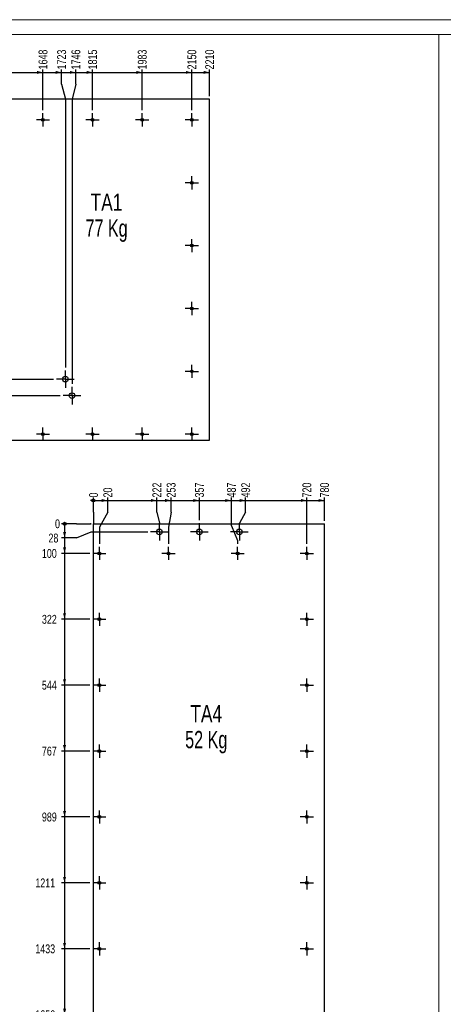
# Model space of a CAD drawing. Header units: millimetres. Extents: x 0 to 841, y 0 to 594.
# Tile 12 of 18: x 266 to 409, y 262 to 594. Entities that reach past the tile are written whole.
import ezdxf

# ---------------------------------------------------------------- set-up
doc = ezdxf.new("R2010")
doc.units = ezdxf.units.MM
doc.linetypes.add('CENTERX2', pattern=[20.32, 12.7, -2.54, 2.54, -2.54])
for name, color, linetype in [('COTES', 1, 'Continuous'), ('NOTES', 6, 'Continuous'), ('TRAIT-MIXTES', 3, 'CENTERX2')]:
    doc.layers.add(name, color=color, linetype=linetype)
doc.layers.add('TRAIT-FORT', color=4, linetype='Continuous', lineweight=25)
doc.styles.add('SLDTEXTSTYLE0', font='TXT', dxfattribs={"width": 0.75})
doc.styles.add('SLDTEXTSTYLE1', font='TXT', dxfattribs={"width": 0.7})
doc.dimstyles.new('SLDDIMSTYLE0', dxfattribs={"dimtxt": 3, "dimasz": 0.333333, "dimexe": 0, "dimexo": 0.0625, "dimgap": 0.75, "dimtad": 0, "dimtih": 1, "dimtoh": 1, "dimdec": 0, "dimlfac": 10, "dimrnd": 1e-09, "dimdsep": 46, "dimtxsty": 'SLDTEXTSTYLE0', "dimblk1": 'ORIGIN', "dimblk2": 'ORIGIN', "dimsah": 1, "dimcen": 0.09, "dimadec": 0, "dimazin": 2, "dimtfac": 1, "dimtdec": 0, "dimtofl": 0, "dimtmove": 0, "dimatfit": 3, "dimldrblk": 'ORIGIN', "dimfxl": 1, "dimfrac": 2, "dimtolj": 1, "dimtzin": 12, "dimarcsym": 0})
doc.dimstyles.new('SLDDIMSTYLE1', dxfattribs={"dimtxt": 3, "dimasz": 2, "dimexe": 0, "dimexo": 0.0625, "dimgap": 0.75, "dimtad": 0, "dimtih": 1, "dimtoh": 1, "dimdec": 0, "dimlfac": 10, "dimrnd": 1e-09, "dimzin": 12, "dimdsep": 46, "dimtxsty": 'SLDTEXTSTYLE0', "dimsah": 1, "dimcen": 0.09, "dimadec": 0, "dimazin": 3, "dimtfac": 1, "dimtdec": 0, "dimtofl": 0, "dimtmove": 0, "dimatfit": 3, "dimfxl": 1, "dimfrac": 2, "dimtolj": 1, "dimtzin": 12, "dimarcsym": 0})

# ---------------------------------------------------------------- blocks, each defined once
blk = doc.blocks.new('_D_53')
at = {"layer": 'COTES', "color": 1, "transparency": 16777216}
for p, q in [((87.71, 481.08), (87.71, 476.27)), ((91.71, 476.27), (86.71, 476.27)), ((91.71, 476.27), (96.71, 472.8)), ((96.71, 472.8), (277.24, 472.8))]:
    blk.add_line(p, q, dxfattribs=at)
blk.add_solid([(87.71, 476.27), (88.21, 478.27), (87.21, 478.27)], dxfattribs=at)
at = {"layer": 'COTES', "color": 1, "transparency": 16777216, "insert": (80.06, 477.75), "char_height": 3, "attachment_point": 1, "style": 'SLDTEXTSTYLE0'}
blk.add_mtext('944', dxfattribs=at)
blk = doc.blocks.new('_D_55')
at = {"layer": 'COTES', "color": 1, "transparency": 16777216}
for p, q in [((87.71, 471.46), (87.71, 466.65)), ((91.71, 466.65), (86.71, 466.65)), ((91.71, 466.65), (96.71, 467.23)), ((96.71, 467.23), (279.49, 467.23))]:
    blk.add_line(p, q, dxfattribs=at)
blk.add_solid([(87.71, 466.65), (88.21, 468.65), (87.21, 468.65)], dxfattribs=at)
at = {"layer": 'COTES', "color": 1, "transparency": 16777216, "insert": (77.84, 468.13), "char_height": 3, "attachment_point": 1, "style": 'SLDTEXTSTYLE0'}
blk.add_mtext('1000', dxfattribs=at)
blk = doc.blocks.new('_D_73')
at = {"layer": 'COTES', "color": 1, "transparency": 16777216}
for p, q in [((259.23, 576.22), (273.62, 576.22)), ((273.62, 563.44), (273.62, 577.22))]:
    blk.add_line(p, q, dxfattribs=at)
blk.add_solid([(273.62, 576.22), (271.62, 576.72), (271.62, 575.72)], dxfattribs=at)
at = {"layer": 'COTES', "color": 1, "transparency": 16777216, "insert": (272.14, 577.22), "char_height": 3, "attachment_point": 1, "rotation": 90, "style": 'SLDTEXTSTYLE0'}
blk.add_mtext('1648', dxfattribs=at)
blk = doc.blocks.new('_D_74')
at = {"layer": 'COTES', "color": 1, "transparency": 16777216}
for p, q in [((273.62, 576.22), (279.91, 576.22)), ((279.91, 572.22), (279.91, 577.22)), ((279.91, 572.22), (281.19, 567.22)), ((281.19, 567.22), (281.19, 476.75))]:
    blk.add_line(p, q, dxfattribs=at)
blk.add_solid([(279.91, 576.22), (277.91, 576.72), (277.91, 575.72)], dxfattribs=at)
at = {"layer": 'COTES', "color": 1, "transparency": 16777216, "insert": (278.43, 577.22), "char_height": 3, "attachment_point": 1, "rotation": 90, "style": 'SLDTEXTSTYLE0'}
blk.add_mtext('1723', dxfattribs=at)
blk = doc.blocks.new('_D_75')
at = {"layer": 'COTES', "color": 1, "transparency": 16777216}
for p, q in [((279.91, 576.22), (284.72, 576.22)), ((284.72, 572.22), (284.72, 577.22)), ((284.72, 572.22), (283.44, 567.22)), ((283.44, 567.22), (283.44, 471.18))]:
    blk.add_line(p, q, dxfattribs=at)
blk.add_solid([(284.72, 576.22), (282.72, 576.72), (282.72, 575.72)], dxfattribs=at)
at = {"layer": 'COTES', "color": 1, "transparency": 16777216, "insert": (283.24, 577.22), "char_height": 3, "attachment_point": 1, "rotation": 90, "style": 'SLDTEXTSTYLE0'}
blk.add_mtext('1746', dxfattribs=at)
blk = doc.blocks.new('_D_76')
at = {"layer": 'COTES', "color": 1, "transparency": 16777216}
for p, q in [((284.72, 576.22), (290.37, 576.22)), ((290.37, 563.44), (290.37, 577.22))]:
    blk.add_line(p, q, dxfattribs=at)
blk.add_solid([(290.37, 576.22), (288.37, 576.72), (288.37, 575.72)], dxfattribs=at)
at = {"layer": 'COTES', "color": 1, "transparency": 16777216, "insert": (288.89, 577.22), "char_height": 3, "attachment_point": 1, "rotation": 90, "style": 'SLDTEXTSTYLE0'}
blk.add_mtext('1815', dxfattribs=at)
blk = doc.blocks.new('_D_77')
at = {"layer": 'COTES', "color": 1, "transparency": 16777216}
for p, q in [((290.37, 576.22), (307.12, 576.22)), ((307.12, 563.44), (307.12, 577.22))]:
    blk.add_line(p, q, dxfattribs=at)
blk.add_solid([(307.12, 576.22), (305.12, 576.72), (305.12, 575.72)], dxfattribs=at)
at = {"layer": 'COTES', "color": 1, "transparency": 16777216, "insert": (305.64, 577.22), "char_height": 3, "attachment_point": 1, "rotation": 90, "style": 'SLDTEXTSTYLE0'}
blk.add_mtext('1983', dxfattribs=at)
blk = doc.blocks.new('_D_78')
at = {"layer": 'COTES', "color": 1, "transparency": 16777216}
for p, q in [((307.12, 576.22), (323.87, 576.22)), ((323.87, 563.44), (323.87, 577.22))]:
    blk.add_line(p, q, dxfattribs=at)
blk.add_solid([(323.87, 576.22), (321.87, 576.72), (321.87, 575.72)], dxfattribs=at)
at = {"layer": 'COTES', "color": 1, "transparency": 16777216, "insert": (322.39, 577.22), "char_height": 3, "attachment_point": 1, "rotation": 90, "style": 'SLDTEXTSTYLE0'}
blk.add_mtext('2150', dxfattribs=at)
blk = doc.blocks.new('_D_79')
at = {"layer": 'COTES', "color": 1, "transparency": 16777216}
for p, q in [((323.87, 576.22), (329.87, 576.22)), ((329.87, 568.22), (329.87, 577.22))]:
    blk.add_line(p, q, dxfattribs=at)
blk.add_solid([(329.87, 576.22), (327.87, 576.72), (327.87, 575.72)], dxfattribs=at)
at = {"layer": 'COTES', "color": 1, "transparency": 16777216, "insert": (328.39, 577.22), "char_height": 3, "attachment_point": 1, "rotation": 90, "style": 'SLDTEXTSTYLE0'}
blk.add_mtext('2210', dxfattribs=at)
blk = doc.blocks.new('SW_NOTE_9')
at = {"layer": 'NOTES', "color": 0, "char_height": 5.821, "attachment_point": 2}
for s, insert, style in [('TA1', (6.64, 7.5), 'SLDTEXTSTYLE0'), ('77 Kg', (6.65, -1.26), 'SLDTEXTSTYLE1')]:
    blk.add_mtext(s, dxfattribs=dict(at, insert=insert, style=style))
blk = doc.blocks.new('SW_CENTERMARKSYMBOL_217')
at = {"layer": 'TRAIT-MIXTES', "color": 0}
for p, q in [((-2, 0), (-2.225, 0)), ((0, 0), (-2, 0)), ((0, 2), (0, 2.225)), ((0, 0), (0, 2)), ((0, 0), (0, -2)), ((0, 0), (2, 0)), ((2, 0), (2.225, 0)), ((0, -2), (0, -2.225))]:
    blk.add_line(p, q, dxfattribs=at)
blk = doc.blocks.new('SW_CENTERMARKSYMBOL_218')
at = {"layer": 'TRAIT-MIXTES', "color": 0}
for p, q in [((-2, 0), (-2.225, 0)), ((0, 0), (-2, 0)), ((0, 2), (0, 2.225)), ((0, 0), (0, 2)), ((0, 0), (0, -2)), ((0, 0), (2, 0)), ((2, 0), (2.225, 0)), ((0, -2), (0, -2.225))]:
    blk.add_line(p, q, dxfattribs=at)
blk = doc.blocks.new('SW_CENTERMARKSYMBOL_219')
at = {"layer": 'TRAIT-MIXTES', "color": 0}
for p, q in [((-2, 0), (-2.225, 0)), ((0, 0), (-2, 0)), ((0, 2), (0, 2.225)), ((0, 0), (0, 2)), ((0, 0), (0, -2)), ((0, 0), (2, 0)), ((2, 0), (2.225, 0)), ((0, -2), (0, -2.225))]:
    blk.add_line(p, q, dxfattribs=at)
blk = doc.blocks.new('SW_CENTERMARKSYMBOL_220')
at = {"layer": 'TRAIT-MIXTES', "color": 0}
for p, q in [((-2, 0), (-2.225, 0)), ((0, 0), (-2, 0)), ((0, 2), (0, 2.225)), ((0, 0), (0, 2)), ((0, 0), (0, -2)), ((0, 0), (2, 0)), ((2, 0), (2.225, 0)), ((0, -2), (0, -2.225))]:
    blk.add_line(p, q, dxfattribs=at)
blk = doc.blocks.new('SW_CENTERMARKSYMBOL_221')
at = {"layer": 'TRAIT-MIXTES', "color": 0}
for p, q in [((-2, 0), (-2.225, 0)), ((0, 0), (-2, 0)), ((0, 2), (0, 2.225)), ((0, 0), (0, 2)), ((0, 0), (0, -2)), ((0, 0), (2, 0)), ((2, 0), (2.225, 0)), ((0, -2), (0, -2.225))]:
    blk.add_line(p, q, dxfattribs=at)
blk = doc.blocks.new('SW_CENTERMARKSYMBOL_222')
at = {"layer": 'TRAIT-MIXTES', "color": 0}
for p, q in [((-2, 0), (-2.225, 0)), ((0, 0), (-2, 0)), ((0, 2), (0, 2.225)), ((0, 0), (0, 2)), ((0, 0), (0, -2)), ((0, 0), (2, 0)), ((2, 0), (2.225, 0)), ((0, -2), (0, -2.225))]:
    blk.add_line(p, q, dxfattribs=at)
blk = doc.blocks.new('SW_CENTERMARKSYMBOL_223')
at = {"layer": 'TRAIT-MIXTES', "color": 0}
for p, q in [((-2, 0), (-2.225, 0)), ((0, 0), (-2, 0)), ((0, 2), (0, 2.225)), ((0, 0), (0, 2)), ((0, 0), (0, -2)), ((0, 0), (2, 0)), ((2, 0), (2.225, 0)), ((0, -2), (0, -2.225))]:
    blk.add_line(p, q, dxfattribs=at)
blk = doc.blocks.new('SW_CENTERMARKSYMBOL_224')
at = {"layer": 'TRAIT-MIXTES', "color": 0}
for p, q in [((-2, 0), (-2.225, 0)), ((0, 0), (-2, 0)), ((0, 2), (0, 2.225)), ((0, 0), (0, 2)), ((0, 0), (0, -2)), ((0, 0), (2, 0)), ((2, 0), (2.225, 0)), ((0, -2), (0, -2.225))]:
    blk.add_line(p, q, dxfattribs=at)
blk = doc.blocks.new('SW_CENTERMARKSYMBOL_225')
at = {"layer": 'TRAIT-MIXTES', "color": 0}
for p, q in [((-2, 0), (-2.225, 0)), ((0, 0), (-2, 0)), ((0, 2), (0, 2.225)), ((0, 0), (0, 2)), ((0, 0), (0, -2)), ((0, 0), (2, 0)), ((2, 0), (2.225, 0)), ((0, -2), (0, -2.225))]:
    blk.add_line(p, q, dxfattribs=at)
blk = doc.blocks.new('SW_CENTERMARKSYMBOL_226')
at = {"layer": 'TRAIT-MIXTES', "color": 0}
for p, q in [((-2, 0), (-2.225, 0)), ((0, 0), (-2, 0)), ((0, 2), (0, 2.225)), ((0, 0), (0, 2)), ((0, 0), (0, -2)), ((0, 0), (2, 0)), ((2, 0), (2.225, 0)), ((0, -2), (0, -2.225))]:
    blk.add_line(p, q, dxfattribs=at)
blk = doc.blocks.new('SW_CENTERMARKSYMBOL_227')
at = {"layer": 'TRAIT-MIXTES', "color": 0}
for p, q in [((-2, 0), (-2.225, 0)), ((0, 0), (-2, 0)), ((0, 2), (0, 2.225)), ((0, 0), (0, 2)), ((0, 0), (0, -2)), ((0, 0), (2, 0)), ((2, 0), (2.225, 0)), ((0, -2), (0, -2.225))]:
    blk.add_line(p, q, dxfattribs=at)
blk = doc.blocks.new('SW_CENTERMARKSYMBOL_228')
at = {"layer": 'TRAIT-MIXTES', "color": 0}
for p, q in [((-2, 0), (-2.225, 0)), ((0, 0), (-2, 0)), ((0, 2), (0, 2.225)), ((0, 0), (0, 2)), ((0, 0), (0, -2)), ((0, 0), (2, 0)), ((2, 0), (2.225, 0)), ((0, -2), (0, -2.225))]:
    blk.add_line(p, q, dxfattribs=at)
blk = doc.blocks.new('SW_CENTERMARKSYMBOL_239')
at = {"layer": 'TRAIT-MIXTES', "color": 0}
for p, q in [((-2, 0), (-2.95, 0)), ((0, 0), (-2, 0)), ((0, 2), (0, 2.95)), ((0, 0), (0, 2)), ((0, 0), (0, -2)), ((0, 0), (2, 0)), ((2, 0), (2.95, 0)), ((0, -2), (0, -2.95))]:
    blk.add_line(p, q, dxfattribs=at)
blk = doc.blocks.new('SW_CENTERMARKSYMBOL_240')
at = {"layer": 'TRAIT-MIXTES', "color": 0}
for p, q in [((-2, 0), (-2.95, 0)), ((0, 0), (-2, 0)), ((0, 2), (0, 2.95)), ((0, 0), (0, 2)), ((0, 0), (0, -2)), ((0, 0), (2, 0)), ((2, 0), (2.95, 0)), ((0, -2), (0, -2.95))]:
    blk.add_line(p, q, dxfattribs=at)
blk = doc.blocks.new('_Origin')
at = {"color": 0, "linetype": 'ByBlock', "lineweight": -2}
blk.add_line((0, 0), (-1, 0), dxfattribs=at)
blk.add_circle((0, 0), 0.5, dxfattribs=at)
blk = doc.blocks.new('_D_167')
at = {"layer": 'COTES', "color": 1, "transparency": 16777216}
for q in [(290.67, 432.87), (290.67, 424.03)]:
    blk.add_line((290.67, 427.87), q, dxfattribs=at)
blk.add_blockref('_Origin', (290.67, 431.87), dxfattribs=at)
at = {"layer": 'COTES', "color": 1, "transparency": 16777216, "insert": (289.19, 432.87), "char_height": 3, "attachment_point": 1, "rotation": 90, "style": 'SLDTEXTSTYLE0'}
blk.add_mtext('0', dxfattribs=at)
blk = doc.blocks.new('_D_168')
at = {"layer": 'COTES', "color": 1, "transparency": 16777216}
for p, q in [((290.67, 431.87), (295.48, 431.87)), ((295.48, 427.87), (295.48, 432.87)), ((295.48, 427.87), (292.67, 422.87)), ((292.67, 422.87), (292.67, 417.25))]:
    blk.add_line(p, q, dxfattribs=at)
blk.add_solid([(295.48, 431.87), (293.48, 432.37), (293.48, 431.37)], dxfattribs=at)
at = {"layer": 'COTES', "color": 1, "transparency": 16777216, "insert": (294, 432.87), "char_height": 3, "attachment_point": 1, "rotation": 90, "style": 'SLDTEXTSTYLE0'}
blk.add_mtext('20', dxfattribs=at)
blk = doc.blocks.new('_D_169')
at = {"layer": 'COTES', "color": 1, "transparency": 16777216}
for p, q in [((295.48, 431.87), (312.06, 431.87)), ((312.06, 427.87), (312.06, 432.87)), ((312.06, 427.87), (312.92, 424.23))]:
    blk.add_line(p, q, dxfattribs=at)
blk.add_solid([(312.06, 431.87), (310.06, 432.37), (310.06, 431.37)], dxfattribs=at)
at = {"layer": 'COTES', "color": 1, "transparency": 16777216, "insert": (310.57, 432.87), "char_height": 3, "attachment_point": 1, "rotation": 90, "style": 'SLDTEXTSTYLE0'}
blk.add_mtext('222', dxfattribs=at)
blk = doc.blocks.new('_D_170')
at = {"layer": 'COTES', "color": 1, "transparency": 16777216}
for p, q in [((312.06, 431.87), (316.87, 431.87)), ((316.87, 427.87), (316.87, 432.87)), ((316.87, 427.87), (316, 422.87)), ((316, 422.87), (316, 417.25))]:
    blk.add_line(p, q, dxfattribs=at)
blk.add_solid([(316.87, 431.87), (314.87, 432.37), (314.87, 431.37)], dxfattribs=at)
at = {"layer": 'COTES', "color": 1, "transparency": 16777216, "insert": (315.38, 432.87), "char_height": 3, "attachment_point": 1, "rotation": 90, "style": 'SLDTEXTSTYLE0'}
blk.add_mtext('253', dxfattribs=at)
blk = doc.blocks.new('_D_171')
at = {"layer": 'COTES', "color": 1, "transparency": 16777216}
for p, q in [((316.87, 431.87), (326.42, 431.87)), ((326.42, 425.23), (326.42, 432.87))]:
    blk.add_line(p, q, dxfattribs=at)
blk.add_solid([(326.42, 431.87), (324.42, 432.37), (324.42, 431.37)], dxfattribs=at)
at = {"layer": 'COTES', "color": 1, "transparency": 16777216, "insert": (324.93, 432.87), "char_height": 3, "attachment_point": 1, "rotation": 90, "style": 'SLDTEXTSTYLE0'}
blk.add_mtext('357', dxfattribs=at)
blk = doc.blocks.new('_D_172')
at = {"layer": 'COTES', "color": 1, "transparency": 16777216}
for p, q in [((326.42, 431.87), (337.22, 431.87)), ((337.22, 423.34), (337.22, 432.87)), ((337.22, 423.34), (339.34, 418.34)), ((339.34, 418.34), (339.34, 417.25))]:
    blk.add_line(p, q, dxfattribs=at)
blk.add_solid([(337.22, 431.87), (335.22, 432.37), (335.22, 431.37)], dxfattribs=at)
at = {"layer": 'COTES', "color": 1, "transparency": 16777216, "insert": (335.74, 432.87), "char_height": 3, "attachment_point": 1, "rotation": 90, "style": 'SLDTEXTSTYLE0'}
blk.add_mtext('487', dxfattribs=at)
blk = doc.blocks.new('_D_173')
at = {"layer": 'COTES', "color": 1, "transparency": 16777216}
for p, q in [((337.22, 431.87), (342.03, 431.87)), ((342.03, 427.87), (342.03, 432.87)), ((342.03, 427.87), (339.92, 424.23))]:
    blk.add_line(p, q, dxfattribs=at)
blk.add_solid([(342.03, 431.87), (340.03, 432.37), (340.03, 431.37)], dxfattribs=at)
at = {"layer": 'COTES', "color": 1, "transparency": 16777216, "insert": (340.55, 432.87), "char_height": 3, "attachment_point": 1, "rotation": 90, "style": 'SLDTEXTSTYLE0'}
blk.add_mtext('492', dxfattribs=at)
blk = doc.blocks.new('_D_174')
at = {"layer": 'COTES', "color": 1, "transparency": 16777216}
for p, q in [((342.03, 431.87), (362.67, 431.87)), ((362.67, 417.25), (362.67, 432.87))]:
    blk.add_line(p, q, dxfattribs=at)
blk.add_solid([(362.67, 431.87), (360.67, 432.37), (360.67, 431.37)], dxfattribs=at)
at = {"layer": 'COTES', "color": 1, "transparency": 16777216, "insert": (361.18, 432.87), "char_height": 3, "attachment_point": 1, "rotation": 90, "style": 'SLDTEXTSTYLE0'}
blk.add_mtext('720', dxfattribs=at)
blk = doc.blocks.new('_D_175')
at = {"layer": 'COTES', "color": 1, "transparency": 16777216}
for p, q in [((362.67, 431.87), (368.67, 431.87)), ((368.67, 425.03), (368.67, 432.87))]:
    blk.add_line(p, q, dxfattribs=at)
blk.add_solid([(368.67, 431.87), (366.67, 432.37), (366.67, 431.37)], dxfattribs=at)
at = {"layer": 'COTES', "color": 1, "transparency": 16777216, "insert": (367.18, 432.87), "char_height": 3, "attachment_point": 1, "rotation": 90, "style": 'SLDTEXTSTYLE0'}
blk.add_mtext('780', dxfattribs=at)
blk = doc.blocks.new('_D_176')
at = {"layer": 'COTES', "color": 1, "transparency": 16777216}
for p, q in [((284.92, 424.03), (279.92, 424.03)), ((284.92, 424.03), (289.92, 424.03)), ((289.92, 424.03), (289.67, 424.03))]:
    blk.add_line(p, q, dxfattribs=at)
blk.add_blockref('_Origin', (280.92, 424.03), dxfattribs=at)
at = {"layer": 'COTES', "color": 1, "transparency": 16777216, "insert": (277.7, 425.51), "char_height": 3, "attachment_point": 1, "style": 'SLDTEXTSTYLE0'}
blk.add_mtext('0', dxfattribs=at)
blk = doc.blocks.new('_D_177')
at = {"layer": 'COTES', "color": 1, "transparency": 16777216}
for p, q in [((280.92, 424.03), (280.92, 419.22)), ((284.92, 419.22), (279.92, 419.22)), ((284.92, 419.22), (289.92, 421.28)), ((289.92, 421.28), (308.97, 421.28))]:
    blk.add_line(p, q, dxfattribs=at)
blk.add_solid([(280.92, 419.22), (281.42, 421.22), (280.42, 421.22)], dxfattribs=at)
at = {"layer": 'COTES', "color": 1, "transparency": 16777216, "insert": (275.49, 420.7), "char_height": 3, "attachment_point": 1, "style": 'SLDTEXTSTYLE0'}
blk.add_mtext('28', dxfattribs=at)
blk = doc.blocks.new('_D_178')
at = {"layer": 'COTES', "color": 1, "transparency": 16777216}
for p, q in [((280.92, 419.22), (280.92, 414.03)), ((289.45, 414.03), (279.92, 414.03))]:
    blk.add_line(p, q, dxfattribs=at)
blk.add_solid([(280.92, 414.03), (281.42, 416.03), (280.42, 416.03)], dxfattribs=at)
at = {"layer": 'COTES', "color": 1, "transparency": 16777216, "insert": (273.27, 415.51), "char_height": 3, "attachment_point": 1, "style": 'SLDTEXTSTYLE0'}
blk.add_mtext('100', dxfattribs=at)
blk = doc.blocks.new('_D_179')
at = {"layer": 'COTES', "color": 1, "transparency": 16777216}
for p, q in [((280.92, 414.03), (280.92, 391.81)), ((289.45, 391.81), (279.92, 391.81))]:
    blk.add_line(p, q, dxfattribs=at)
blk.add_solid([(280.92, 391.81), (281.42, 393.81), (280.42, 393.81)], dxfattribs=at)
at = {"layer": 'COTES', "color": 1, "transparency": 16777216, "insert": (273.27, 393.29), "char_height": 3, "attachment_point": 1, "style": 'SLDTEXTSTYLE0'}
blk.add_mtext('322', dxfattribs=at)
blk = doc.blocks.new('_D_180')
at = {"layer": 'COTES', "color": 1, "transparency": 16777216}
for p, q in [((280.92, 391.81), (280.92, 369.58)), ((289.45, 369.58), (279.92, 369.58))]:
    blk.add_line(p, q, dxfattribs=at)
blk.add_solid([(280.92, 369.58), (281.42, 371.58), (280.42, 371.58)], dxfattribs=at)
at = {"layer": 'COTES', "color": 1, "transparency": 16777216, "insert": (273.27, 371.07), "char_height": 3, "attachment_point": 1, "style": 'SLDTEXTSTYLE0'}
blk.add_mtext('544', dxfattribs=at)
blk = doc.blocks.new('_D_181')
at = {"layer": 'COTES', "color": 1, "transparency": 16777216}
for p, q in [((280.92, 369.58), (280.92, 347.36)), ((289.45, 347.36), (279.92, 347.36))]:
    blk.add_line(p, q, dxfattribs=at)
blk.add_solid([(280.92, 347.36), (281.42, 349.36), (280.42, 349.36)], dxfattribs=at)
at = {"layer": 'COTES', "color": 1, "transparency": 16777216, "insert": (273.27, 348.85), "char_height": 3, "attachment_point": 1, "style": 'SLDTEXTSTYLE0'}
blk.add_mtext('767', dxfattribs=at)
blk = doc.blocks.new('_D_182')
at = {"layer": 'COTES', "color": 1, "transparency": 16777216}
for p, q in [((280.92, 347.36), (280.92, 325.14)), ((289.45, 325.14), (279.92, 325.14))]:
    blk.add_line(p, q, dxfattribs=at)
blk.add_solid([(280.92, 325.14), (281.42, 327.14), (280.42, 327.14)], dxfattribs=at)
at = {"layer": 'COTES', "color": 1, "transparency": 16777216, "insert": (273.27, 326.63), "char_height": 3, "attachment_point": 1, "style": 'SLDTEXTSTYLE0'}
blk.add_mtext('989', dxfattribs=at)
blk = doc.blocks.new('_D_183')
at = {"layer": 'COTES', "color": 1, "transparency": 16777216}
for p, q in [((280.92, 325.14), (280.92, 302.92)), ((289.45, 302.92), (279.92, 302.92))]:
    blk.add_line(p, q, dxfattribs=at)
blk.add_solid([(280.92, 302.92), (281.42, 304.92), (280.42, 304.92)], dxfattribs=at)
at = {"layer": 'COTES', "color": 1, "transparency": 16777216, "insert": (271.05, 304.4), "char_height": 3, "attachment_point": 1, "style": 'SLDTEXTSTYLE0'}
blk.add_mtext('1211', dxfattribs=at)
blk = doc.blocks.new('_D_184')
at = {"layer": 'COTES', "color": 1, "transparency": 16777216}
for p, q in [((280.92, 302.92), (280.92, 280.69)), ((289.45, 280.69), (279.92, 280.69))]:
    blk.add_line(p, q, dxfattribs=at)
blk.add_solid([(280.92, 280.69), (281.42, 282.69), (280.42, 282.69)], dxfattribs=at)
at = {"layer": 'COTES', "color": 1, "transparency": 16777216, "insert": (271.05, 282.18), "char_height": 3, "attachment_point": 1, "style": 'SLDTEXTSTYLE0'}
blk.add_mtext('1433', dxfattribs=at)
blk = doc.blocks.new('_D_185')
at = {"layer": 'COTES', "color": 1, "transparency": 16777216}
for p, q in [((280.92, 280.69), (280.92, 258.47)), ((289.45, 258.47), (279.92, 258.47))]:
    blk.add_line(p, q, dxfattribs=at)
blk.add_solid([(280.92, 258.47), (281.42, 260.47), (280.42, 260.47)], dxfattribs=at)
at = {"layer": 'COTES', "color": 1, "transparency": 16777216, "insert": (271.05, 259.96), "char_height": 3, "attachment_point": 1, "style": 'SLDTEXTSTYLE0'}
blk.add_mtext('1656', dxfattribs=at)
blk = doc.blocks.new('_D_186')
at = {"layer": 'COTES', "color": 1, "transparency": 16777216}
for p, q in [((280.92, 258.47), (280.92, 236.25)), ((289.45, 236.25), (279.92, 236.25))]:
    blk.add_line(p, q, dxfattribs=at)
blk.add_solid([(280.92, 236.25), (281.42, 238.25), (280.42, 238.25)], dxfattribs=at)
at = {"layer": 'COTES', "color": 1, "transparency": 16777216, "insert": (271.05, 237.74), "char_height": 3, "attachment_point": 1, "style": 'SLDTEXTSTYLE0'}
blk.add_mtext('1878', dxfattribs=at)
blk = doc.blocks.new('_D_187')
at = {"layer": 'COTES', "color": 1, "transparency": 16777216}
for p, q in [((280.92, 236.25), (280.92, 214.03)), ((289.45, 214.03), (279.92, 214.03))]:
    blk.add_line(p, q, dxfattribs=at)
blk.add_solid([(280.92, 214.03), (281.42, 216.03), (280.42, 216.03)], dxfattribs=at)
at = {"layer": 'COTES', "color": 1, "transparency": 16777216, "insert": (271.05, 215.51), "char_height": 3, "attachment_point": 1, "style": 'SLDTEXTSTYLE0'}
blk.add_mtext('2100', dxfattribs=at)
blk = doc.blocks.new('_D_188')
at = {"layer": 'COTES', "color": 1, "transparency": 16777216}
for p, q in [((280.92, 214.03), (280.92, 208.84)), ((284.92, 208.84), (279.92, 208.84)), ((284.92, 208.84), (289.92, 206.78)), ((289.92, 206.78), (308.97, 206.78))]:
    blk.add_line(p, q, dxfattribs=at)
blk.add_solid([(280.92, 208.84), (281.42, 210.84), (280.42, 210.84)], dxfattribs=at)
at = {"layer": 'COTES', "color": 1, "transparency": 16777216, "insert": (271.05, 210.32), "char_height": 3, "attachment_point": 1, "style": 'SLDTEXTSTYLE0'}
blk.add_mtext('2173', dxfattribs=at)
blk = doc.blocks.new('_D_189')
at = {"layer": 'COTES', "color": 1, "transparency": 16777216}
for p, q in [((280.92, 208.84), (280.92, 204.03)), ((289.67, 204.03), (279.92, 204.03))]:
    blk.add_line(p, q, dxfattribs=at)
blk.add_solid([(280.92, 204.03), (281.42, 206.03), (280.42, 206.03)], dxfattribs=at)
at = {"layer": 'COTES', "color": 1, "transparency": 16777216, "insert": (271.05, 205.51), "char_height": 3, "attachment_point": 1, "style": 'SLDTEXTSTYLE0'}
blk.add_mtext('2200', dxfattribs=at)
blk = doc.blocks.new('SW_NOTE_12')
at = {"layer": 'NOTES', "color": 0, "char_height": 5.821, "attachment_point": 2}
for s, insert, style in [('TA4', (6.64, 7.5), 'SLDTEXTSTYLE0'), ('52 Kg', (6.65, -1.26), 'SLDTEXTSTYLE1')]:
    blk.add_mtext(s, dxfattribs=dict(at, insert=insert, style=style))
blk = doc.blocks.new('SW_CENTERMARKSYMBOL_343')
at = {"layer": 'TRAIT-MIXTES', "color": 0}
for p, q in [((-2, 0), (-2.225, 0)), ((0, 0), (-2, 0)), ((0, 2), (0, 2.225)), ((0, 0), (0, 2)), ((0, 0), (0, -2)), ((0, 0), (2, 0)), ((2, 0), (2.225, 0)), ((0, -2), (0, -2.225))]:
    blk.add_line(p, q, dxfattribs=at)
blk = doc.blocks.new('SW_CENTERMARKSYMBOL_344')
at = {"layer": 'TRAIT-MIXTES', "color": 0}
for p, q in [((-2, 0), (-2.225, 0)), ((0, 0), (-2, 0)), ((0, 2), (0, 2.225)), ((0, 0), (0, 2)), ((0, 0), (0, -2)), ((0, 0), (2, 0)), ((2, 0), (2.225, 0)), ((0, -2), (0, -2.225))]:
    blk.add_line(p, q, dxfattribs=at)
blk = doc.blocks.new('SW_CENTERMARKSYMBOL_345')
at = {"layer": 'TRAIT-MIXTES', "color": 0}
for p, q in [((-2, 0), (-2.225, 0)), ((0, 0), (-2, 0)), ((0, 2), (0, 2.225)), ((0, 0), (0, 2)), ((0, 0), (0, -2)), ((0, 0), (2, 0)), ((2, 0), (2.225, 0)), ((0, -2), (0, -2.225))]:
    blk.add_line(p, q, dxfattribs=at)
blk = doc.blocks.new('SW_CENTERMARKSYMBOL_346')
at = {"layer": 'TRAIT-MIXTES', "color": 0}
for p, q in [((-2, 0), (-2.225, 0)), ((0, 0), (-2, 0)), ((0, 2), (0, 2.225)), ((0, 0), (0, 2)), ((0, 0), (0, -2)), ((0, 0), (2, 0)), ((2, 0), (2.225, 0)), ((0, -2), (0, -2.225))]:
    blk.add_line(p, q, dxfattribs=at)
blk = doc.blocks.new('SW_CENTERMARKSYMBOL_347')
at = {"layer": 'TRAIT-MIXTES', "color": 0}
for p, q in [((-2, 0), (-2.225, 0)), ((0, 0), (-2, 0)), ((0, 2), (0, 2.225)), ((0, 0), (0, 2)), ((0, 0), (0, -2)), ((0, 0), (2, 0)), ((2, 0), (2.225, 0)), ((0, -2), (0, -2.225))]:
    blk.add_line(p, q, dxfattribs=at)
blk = doc.blocks.new('SW_CENTERMARKSYMBOL_348')
at = {"layer": 'TRAIT-MIXTES', "color": 0}
for p, q in [((-2, 0), (-2.225, 0)), ((0, 0), (-2, 0)), ((0, 2), (0, 2.225)), ((0, 0), (0, 2)), ((0, 0), (0, -2)), ((0, 0), (2, 0)), ((2, 0), (2.225, 0)), ((0, -2), (0, -2.225))]:
    blk.add_line(p, q, dxfattribs=at)
blk = doc.blocks.new('SW_CENTERMARKSYMBOL_357')
at = {"layer": 'TRAIT-MIXTES', "color": 0}
for p, q in [((-2, 0), (-2.225, 0)), ((0, 0), (-2, 0)), ((0, 2), (0, 2.225)), ((0, 0), (0, 2)), ((0, 0), (0, -2)), ((0, 0), (2, 0)), ((2, 0), (2.225, 0)), ((0, -2), (0, -2.225))]:
    blk.add_line(p, q, dxfattribs=at)
blk = doc.blocks.new('SW_CENTERMARKSYMBOL_358')
at = {"layer": 'TRAIT-MIXTES', "color": 0}
for p, q in [((-2, 0), (-2.225, 0)), ((0, 0), (-2, 0)), ((0, 2), (0, 2.225)), ((0, 0), (0, 2)), ((0, 0), (0, -2)), ((0, 0), (2, 0)), ((2, 0), (2.225, 0)), ((0, -2), (0, -2.225))]:
    blk.add_line(p, q, dxfattribs=at)
blk = doc.blocks.new('SW_CENTERMARKSYMBOL_359')
at = {"layer": 'TRAIT-MIXTES', "color": 0}
for p, q in [((-2, 0), (-2.225, 0)), ((0, 0), (-2, 0)), ((0, 2), (0, 2.225)), ((0, 0), (0, 2)), ((0, 0), (0, -2)), ((0, 0), (2, 0)), ((2, 0), (2.225, 0)), ((0, -2), (0, -2.225))]:
    blk.add_line(p, q, dxfattribs=at)
blk = doc.blocks.new('SW_CENTERMARKSYMBOL_360')
at = {"layer": 'TRAIT-MIXTES', "color": 0}
for p, q in [((-2, 0), (-2.225, 0)), ((0, 0), (-2, 0)), ((0, 2), (0, 2.225)), ((0, 0), (0, 2)), ((0, 0), (0, -2)), ((0, 0), (2, 0)), ((2, 0), (2.225, 0)), ((0, -2), (0, -2.225))]:
    blk.add_line(p, q, dxfattribs=at)
blk = doc.blocks.new('SW_CENTERMARKSYMBOL_361')
at = {"layer": 'TRAIT-MIXTES', "color": 0}
for p, q in [((-2, 0), (-2.225, 0)), ((0, 0), (-2, 0)), ((0, 2), (0, 2.225)), ((0, 0), (0, 2)), ((0, 0), (0, -2)), ((0, 0), (2, 0)), ((2, 0), (2.225, 0)), ((0, -2), (0, -2.225))]:
    blk.add_line(p, q, dxfattribs=at)
blk = doc.blocks.new('SW_CENTERMARKSYMBOL_362')
at = {"layer": 'TRAIT-MIXTES', "color": 0}
for p, q in [((-2, 0), (-2.225, 0)), ((0, 0), (-2, 0)), ((0, 2), (0, 2.225)), ((0, 0), (0, 2)), ((0, 0), (0, -2)), ((0, 0), (2, 0)), ((2, 0), (2.225, 0)), ((0, -2), (0, -2.225))]:
    blk.add_line(p, q, dxfattribs=at)
blk = doc.blocks.new('SW_CENTERMARKSYMBOL_363')
at = {"layer": 'TRAIT-MIXTES', "color": 0}
for p, q in [((-2, 0), (-2.225, 0)), ((0, 0), (-2, 0)), ((0, 2), (0, 2.225)), ((0, 0), (0, 2)), ((0, 0), (0, -2)), ((0, 0), (2, 0)), ((2, 0), (2.225, 0)), ((0, -2), (0, -2.225))]:
    blk.add_line(p, q, dxfattribs=at)
blk = doc.blocks.new('SW_CENTERMARKSYMBOL_364')
at = {"layer": 'TRAIT-MIXTES', "color": 0}
for p, q in [((-2, 0), (-2.225, 0)), ((0, 0), (-2, 0)), ((0, 2), (0, 2.225)), ((0, 0), (0, 2)), ((0, 0), (0, -2)), ((0, 0), (2, 0)), ((2, 0), (2.225, 0)), ((0, -2), (0, -2.225))]:
    blk.add_line(p, q, dxfattribs=at)
blk = doc.blocks.new('SW_CENTERMARKSYMBOL_365')
at = {"layer": 'TRAIT-MIXTES', "color": 0}
for p, q in [((-2, 0), (-2.225, 0)), ((0, 0), (-2, 0)), ((0, 2), (0, 2.225)), ((0, 0), (0, 2)), ((0, 0), (0, -2)), ((0, 0), (2, 0)), ((2, 0), (2.225, 0)), ((0, -2), (0, -2.225))]:
    blk.add_line(p, q, dxfattribs=at)
blk = doc.blocks.new('SW_CENTERMARKSYMBOL_366')
at = {"layer": 'TRAIT-MIXTES', "color": 0}
for p, q in [((-2, 0), (-2.225, 0)), ((0, 0), (-2, 0)), ((0, 2), (0, 2.225)), ((0, 0), (0, 2)), ((0, 0), (0, -2)), ((0, 0), (2, 0)), ((2, 0), (2.225, 0)), ((0, -2), (0, -2.225))]:
    blk.add_line(p, q, dxfattribs=at)
blk = doc.blocks.new('SW_CENTERMARKSYMBOL_367')
at = {"layer": 'TRAIT-MIXTES', "color": 0}
for p, q in [((-2, 0), (-2.95, 0)), ((0, 0), (-2, 0)), ((0, 2), (0, 2.95)), ((0, 0), (0, 2)), ((0, 0), (0, -2)), ((0, 0), (2, 0)), ((2, 0), (2.95, 0)), ((0, -2), (0, -2.95))]:
    blk.add_line(p, q, dxfattribs=at)
blk = doc.blocks.new('SW_CENTERMARKSYMBOL_368')
at = {"layer": 'TRAIT-MIXTES', "color": 0}
for p, q in [((-2, 0), (-2.95, 0)), ((0, 0), (-2, 0)), ((0, 2), (0, 2.95)), ((0, 0), (0, 2)), ((0, 0), (0, -2)), ((0, 0), (2, 0)), ((2, 0), (2.95, 0)), ((0, -2), (0, -2.95))]:
    blk.add_line(p, q, dxfattribs=at)
blk = doc.blocks.new('SW_CENTERMARKSYMBOL_369')
at = {"layer": 'TRAIT-MIXTES', "color": 0}
for p, q in [((-2, 0), (-2.95, 0)), ((0, 0), (-2, 0)), ((0, 2), (0, 2.95)), ((0, 0), (0, 2)), ((0, 0), (0, -2)), ((0, 0), (2, 0)), ((2, 0), (2.95, 0)), ((0, -2), (0, -2.95))]:
    blk.add_line(p, q, dxfattribs=at)

msp = doc.modelspace()

# ---------------------------------------------------------------- linework, layer by layer
at = {"color": 7, "linetype": 'Continuous', "lineweight": 18}
for p, q in [((841, 594), (0, 594)), ((836, 589), (5, 589)), ((407.29034, 588.95973), (407.29034, 5.88458))]:
    msp.add_line(p, q, dxfattribs=at)
at = {"layer": 'TRAIT-FORT', "color": 4, "linetype": 'Continuous', "lineweight": 25}
for p, q in [((329.87358, 567.21669), (108.87358, 567.21669)), ((329.87358, 452.21669), (329.87358, 567.21669)), ((108.87358, 452.21669), (329.87358, 452.21669)), ((290.67166, 424.02828), (368.67066, 424.02828)), ((290.67166, 204.02828), (290.67166, 424.02828)), ((368.67066, 204.02828), (368.67066, 424.02828))]:
    msp.add_line(p, q, dxfattribs=at)
for centre, radius in [((273.62358, 560.21669), 0.47), ((273.62358, 560.21669), 0.225), ((290.37358, 560.21669), 0.47), ((290.37358, 560.21669), 0.225), ((307.12358, 560.21669), 0.47), ((307.12358, 560.21669), 0.225), ((323.87358, 560.21669), 0.47), ((323.87358, 560.21669), 0.225), ((323.87358, 539.01669), 0.47), ((323.87358, 539.01669), 0.225), ((323.87358, 517.81669), 0.47), ((323.87358, 517.81669), 0.225), ((323.87358, 496.61669), 0.47), ((323.87358, 496.61669), 0.225), ((323.87358, 475.41669), 0.47), ((323.87358, 475.41669), 0.225), ((281.19289, 472.79635), 0.95), ((283.44053, 467.23325), 0.95), ((273.62358, 454.21669), 0.47), ((273.62358, 454.21669), 0.225), ((290.37358, 454.21669), 0.47), ((290.37358, 454.21669), 0.225), ((307.12358, 454.21669), 0.47), ((307.12358, 454.21669), 0.225), ((323.87358, 454.21669), 0.47), ((323.87358, 454.21669), 0.225), ((312.92064, 421.27828), 0.95), ((326.42064, 421.27828), 0.95), ((339.92064, 421.27828), 0.95), ((292.67166, 414.02828), 0.47), ((292.67166, 414.02828), 0.225), ((316.00466, 414.02828), 0.47), ((316.00466, 414.02828), 0.225), ((339.33766, 414.02828), 0.47), ((339.33766, 414.02828), 0.225), ((362.67066, 414.02828), 0.47), ((362.67066, 414.02828), 0.225), ((292.67166, 391.80606), 0.47), ((292.67166, 391.80606), 0.225), ((362.67066, 391.80606), 0.47), ((362.67066, 391.80606), 0.225), ((292.67166, 369.58384), 0.47), ((292.67166, 369.58384), 0.225), ((362.67066, 369.58384), 0.47), ((362.67066, 369.58384), 0.225), ((292.67166, 347.36162), 0.47), ((292.67166, 347.36162), 0.225), ((362.67066, 347.36162), 0.47), ((362.67066, 347.36162), 0.225), ((292.67166, 325.13939), 0.47), ((362.67066, 325.13939), 0.47), ((292.67166, 325.13939), 0.225), ((362.67066, 325.13939), 0.225), ((292.67166, 302.91717), 0.47), ((292.67166, 302.91717), 0.225), ((362.67066, 302.91717), 0.47), ((362.67066, 302.91717), 0.225), ((292.67166, 280.69495), 0.47), ((292.67166, 280.69495), 0.225), ((362.67066, 280.69495), 0.47), ((362.67066, 280.69495), 0.225)]:
    msp.add_circle(centre, radius, dxfattribs=at)

# ---------------------------------------------------------------- block references
at = {"layer": 'NOTES', "color": 211}
for name, p in [('SW_NOTE_9', (288.44064, 527.88189)), ('SW_NOTE_12', (322.09347, 355.41271))]:
    msp.add_blockref(name, p, dxfattribs=at)
at = {"layer": 'TRAIT-MIXTES', "color": 3}
for name, p in [('SW_CENTERMARKSYMBOL_228', (273.62358, 560.21669)), ('SW_CENTERMARKSYMBOL_227', (290.37358, 560.21669)), ('SW_CENTERMARKSYMBOL_226', (307.12358, 560.21669)), ('SW_CENTERMARKSYMBOL_225', (323.87358, 560.21669)), ('SW_CENTERMARKSYMBOL_224', (323.87358, 539.01669)), ('SW_CENTERMARKSYMBOL_223', (323.87358, 517.81669)), ('SW_CENTERMARKSYMBOL_222', (323.87358, 496.61669)), ('SW_CENTERMARKSYMBOL_240', (281.19289, 472.79635)), ('SW_CENTERMARKSYMBOL_221', (323.87358, 475.41669)), ('SW_CENTERMARKSYMBOL_239', (283.44053, 467.23325)), ('SW_CENTERMARKSYMBOL_217', (273.62358, 454.21669)), ('SW_CENTERMARKSYMBOL_218', (290.37358, 454.21669)), ('SW_CENTERMARKSYMBOL_219', (307.12358, 454.21669)), ('SW_CENTERMARKSYMBOL_220', (323.87358, 454.21669)), ('SW_CENTERMARKSYMBOL_367', (312.92064, 421.27828)), ('SW_CENTERMARKSYMBOL_368', (326.42064, 421.27828)), ('SW_CENTERMARKSYMBOL_369', (339.92064, 421.27828)), ('SW_CENTERMARKSYMBOL_366', (292.67166, 414.02828)), ('SW_CENTERMARKSYMBOL_365', (316.00466, 414.02828)), ('SW_CENTERMARKSYMBOL_364', (339.33766, 414.02828)), ('SW_CENTERMARKSYMBOL_363', (362.67066, 414.02828)), ('SW_CENTERMARKSYMBOL_343', (292.67166, 391.80606)), ('SW_CENTERMARKSYMBOL_362', (362.67066, 391.80606)), ('SW_CENTERMARKSYMBOL_344', (292.67166, 369.58384)), ('SW_CENTERMARKSYMBOL_361', (362.67066, 369.58384)), ('SW_CENTERMARKSYMBOL_345', (292.67166, 347.36162)), ('SW_CENTERMARKSYMBOL_360', (362.67066, 347.36162)), ('SW_CENTERMARKSYMBOL_346', (292.67166, 325.13939)), ('SW_CENTERMARKSYMBOL_359', (362.67066, 325.13939)), ('SW_CENTERMARKSYMBOL_347', (292.67166, 302.91717)), ('SW_CENTERMARKSYMBOL_358', (362.67066, 302.91717)), ('SW_CENTERMARKSYMBOL_348', (292.67166, 280.69495)), ('SW_CENTERMARKSYMBOL_357', (362.67066, 280.69495))]:
    msp.add_blockref(name, p, dxfattribs=at)

# ---------------------------------------------------------------- dimensions: what is measured, and where the dimension line sits
at = {"layer": 'COTES', "color": 1}
for feature_location, offset, dtype, origin, dimstyle, picture, middle in [((273.6235806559, 562.4416895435), (0, 14.775), 1, (108.8735806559, 567.2166895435), 'SLDDIMSTYLE1', '_D_73', (273.6235806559, 581.6500229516)), ((281.19289, 475.74635), (-1.28124, 101.47034), 1, (108.87358, 567.21669), 'SLDDIMSTYLE1', '_D_74', (279.91165, 581.65002)), ((283.44053, 470.18325), (1.28124, 107.03344), 1, (108.87358, 567.21669), 'SLDDIMSTYLE1', '_D_75', (284.72178, 581.65002)), ((290.37358, 562.44169), (0, 14.775), 1, (108.87358, 567.21669), 'SLDDIMSTYLE1', '_D_76', (290.37358, 581.65002)), ((307.1235806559, 562.4416895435), (0, 14.775), 1, (108.8735806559, 567.2166895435), 'SLDDIMSTYLE1', '_D_77', (307.1235806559, 581.6500229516)), ((323.87358, 562.44169), (0, 14.775), 1, (108.87358, 567.21669), 'SLDDIMSTYLE1', '_D_78', (323.87358, 581.65002)), ((329.87358, 567.21669), (0, 10), 1, (108.87358, 567.21669), 'SLDDIMSTYLE1', '_D_79', (329.87358, 581.65002)), ((280.49053, 467.23325), (-193.78439, -0.58618), 0, (108.87358, 567.21669), 'SLDDIMSTYLE1', '_D_55', (82.27281, 466.64706)), ((278.24289, 472.79635), (-191.53675, 3.47097), 0, (108.87358, 567.21669), 'SLDDIMSTYLE1', '_D_53', (83.38115, 476.26731)), ((312.92064, 424.22828), (-0.86305, 8.64402), 1, (290.67166, 424.02828), 'SLDDIMSTYLE1', '_D_169', (312.05759, 436.1973)), ((316.00466, 416.25328), (0.86305, 16.61902), 1, (290.67166, 424.02828), 'SLDDIMSTYLE1', '_D_170', (316.86771, 436.1973)), ((326.42064, 424.22828), (0, 8.64402), 1, (290.67166, 424.02828), 'SLDDIMSTYLE1', '_D_171', (326.42064, 436.1973)), ((339.33766, 416.25328), (-2.11358, 16.61902), 1, (290.67166, 424.02828), 'SLDDIMSTYLE1', '_D_172', (337.22409, 436.1973)), ((339.92064, 424.22828), (2.11358, 8.64402), 1, (290.67166, 424.02828), 'SLDDIMSTYLE1', '_D_173', (342.03421, 436.1973)), ((362.67066, 416.25328), (0, 16.61902), 1, (290.67166, 424.02828), 'SLDDIMSTYLE1', '_D_174', (362.67066, 436.1973)), ((368.67066, 424.02828), (0, 8.84402), 1, (290.67166, 424.02828), 'SLDDIMSTYLE1', '_D_175', (368.67066, 436.1973)), ((290.6716640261, 424.0282830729), (0, 8.8440205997), 1, (290.6716640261, 424.0282830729), 'SLDDIMSTYLE0', '_D_167', (290.6716640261, 433.9806370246)), ((292.67166, 416.25328), (2.81013, 16.61902), 1, (290.67166, 424.02828), 'SLDDIMSTYLE1', '_D_168', (295.48179, 435.08897)), ((290.6716640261, 424.0282830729), (-10.7512953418, 0), 0, (290.6716640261, 424.0282830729), 'SLDDIMSTYLE0', '_D_176', (278.8120353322, 424.0282830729)), ((290.44666, 302.91717), (-10.5263, 0), 0, (290.67166, 424.02828), 'SLDDIMSTYLE1', '_D_183', (275.48704, 302.91717)), ((290.44666, 280.69495), (-10.5263, 0), 0, (290.67166, 424.02828), 'SLDDIMSTYLE1', '_D_184', (275.48704, 280.69495)), ((290.44666, 258.47273), (-10.5263, 0), 0, (290.67166, 424.02828), 'SLDDIMSTYLE1', '_D_185', (275.48704, 258.47273)), ((290.44666, 236.25051), (-10.5263, 0), 0, (290.67166, 424.02828), 'SLDDIMSTYLE1', '_D_186', (275.48704, 236.25051)), ((290.44666, 214.02828), (-10.5263, 0), 0, (290.67166, 424.02828), 'SLDDIMSTYLE1', '_D_187', (275.48704, 214.02828)), ((309.9706375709, 206.7782829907), (-30.0502688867, 2.0601251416), 0, (290.6716640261, 424.0282830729), 'SLDDIMSTYLE1', '_D_188', (275.4870352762, 208.8384081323)), ((290.67166, 204.02828), (-10.7513, 0), 0, (290.67166, 424.02828), 'SLDDIMSTYLE1', '_D_189', (275.48704, 204.02828)), ((290.44666, 414.02828), (-10.5263, 0), 0, (290.67166, 424.02828), 'SLDDIMSTYLE1', '_D_178', (276.59537, 414.02828)), ((290.44666, 391.80606), (-10.5263, 0), 0, (290.67166, 424.02828), 'SLDDIMSTYLE1', '_D_179', (276.59537, 391.80606)), ((290.44666, 369.58384), (-10.5263, 0), 0, (290.67166, 424.02828), 'SLDDIMSTYLE1', '_D_180', (276.59537, 369.58384)), ((290.44666, 347.36162), (-10.5263, 0), 0, (290.67166, 424.02828), 'SLDDIMSTYLE1', '_D_181', (276.59537, 347.36162)), ((290.44666, 325.13939), (-10.5263, 0), 0, (290.67166, 424.02828), 'SLDDIMSTYLE1', '_D_182', (276.59537, 325.13939)), ((309.9706376, 421.278283), (-30.0502689, -2.060125), 0, (290.671664, 424.0282831), 'SLDDIMSTYLE1', '_D_177', (277.703702, 419.218158))]:
    dim = msp.add_ordinate_dim(feature_location=feature_location, offset=offset, dtype=dtype, origin=origin, dimstyle=dimstyle, dxfattribs=at)
    dim.commit()
    dim.dimension.update_dxf_attribs({"geometry": picture, "text_midpoint": middle})

doc.saveas('drawing.dxf')
